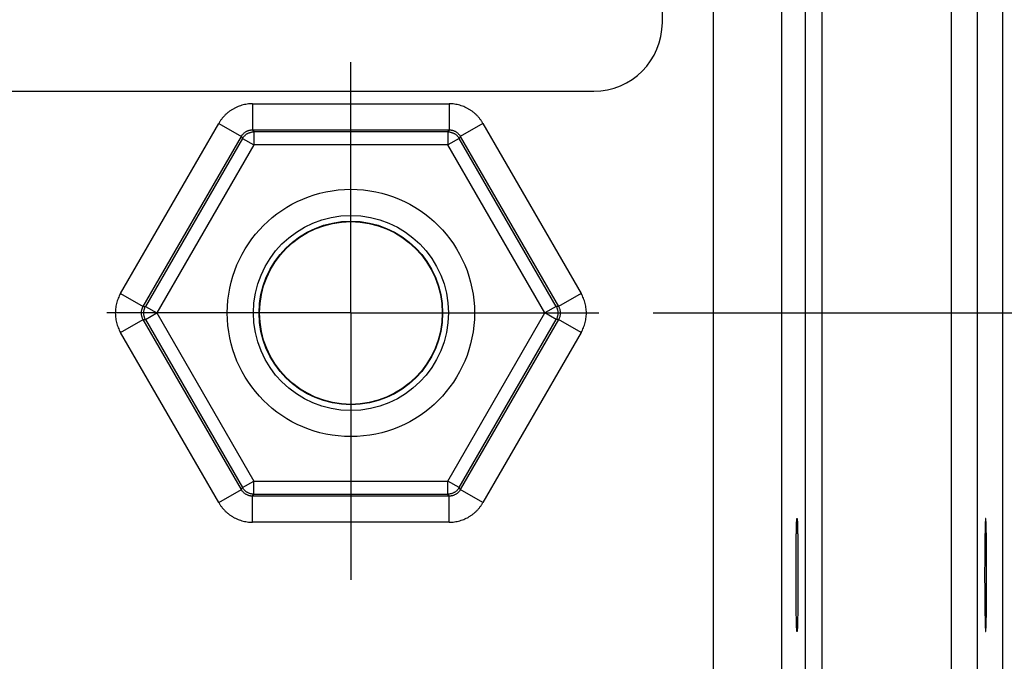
# Model space of a CAD drawing. Header units: inches. Extents: x 0 to 34, y 0 to 22.
# Tile 93 of 109: x 24.935 to 26.067, y 16.415 to 17.152. Entities that reach past the tile are written whole.
import ezdxf

# ---------------------------------------------------------------- set-up
doc = ezdxf.new("R2010")
doc.units = ezdxf.units.IN
doc.header["$LTSCALE"] = 1.87
doc.header["$MEASUREMENT"] = 0
doc.linetypes.add('CENTER', pattern=[0.6, 0.375, -0.075, 0.075, -0.075])
doc.layers.get('0').update_dxf_attribs({"linetype": 'CONTINUOUS'})
doc.layers.add('DEFAULT_1', color=7, linetype='CENTER')
doc.layers.add('DIMENSIONS', color=7, linetype='CONTINUOUS')
doc.styles.get("Standard").update_dxf_attribs({"font": 'txt', "width": 0.8})
doc.dimstyles.new('DIMSTYLE_1', dxfattribs={"dimtxt": 0.125, "dimasz": 0.18, "dimexe": 0.18, "dimexo": 0.0625, "dimgap": 0.09, "dimtad": 0, "dimtih": 1, "dimtoh": 1, "dimdec": 3, "dimzin": 4, "dimdsep": 46, "dimtxsty": 'STANDARD', "dimblk": '_FILLED', "dimblk1": '_FILLED', "dimblk2": '_FILLED', "dimcen": 0.09, "dimadec": 0, "dimazin": 0, "dimtp": 0.01, "dimtm": 0.01, "dimtfac": 1, "dimtdec": 3, "dimtofl": 0, "dimtmove": 0, "dimatfit": 3, "dimldrblk": '_FILLED', "dimfxl": 1, "dimtolj": 1, "dimtzin": 4, "dimarcsym": 0})

# ---------------------------------------------------------------- blocks, each defined once
blk = doc.blocks.new('_FILLED')
at = {"color": 0, "linetype": 'BYBLOCK'}
blk.add_solid([(0, 0), (-1, 0.1736), (-1, -0.1736)], dxfattribs=at)
blk = doc.blocks.new('*D7')
at = {"layer": 'DIMENSIONS', "color": 2, "linetype": 'CONTINUOUS'}
for p, q in [((25.6633, 16.815), (27.6898, 16.815)), ((27.5648, 16.815), (27.5648, 16.1173)), ((27.5648, 14.7797), (27.5648, 15.8673)), ((26.0969, 14.7797), (27.6898, 14.7797))]:
    blk.add_line(p, q, dxfattribs=at)
at = {"layer": 'DIMENSIONS', "color": 2, "linetype": 'CONTINUOUS', "xscale": 0.18, "yscale": 0.18, "zscale": 0.18}
for p, rotation in [((27.5648, 16.815), 90), ((27.5648, 14.7797), 270)]:
    blk.add_blockref('_FILLED', p, dxfattribs=dict(at, rotation=rotation))
at = {"layer": 'DIMENSIONS', "color": 2, "linetype": 'CONTINUOUS', "width": 0.8}
for s, p in [('[', (27.5773, 15.9298)), (']', (28.0773, 15.9298)), ('2.035', (26.9523, 15.9298)), ('51.7', (27.6773, 15.9298))]:
    blk.add_text(s, height=0.125, dxfattribs=at).set_placement(p)

msp = doc.modelspace()

# ---------------------------------------------------------------- linework, layer by layer
at = {"color": 7, "linetype": 'CONTINUOUS'}
for p, q in [((26.0058, 18.1482), (26.0058, 14.8797)), ((26.0358, 18.1482), (26.0358, 14.8797)), ((26.0648, 18.1337), (26.0648, 14.8942)), ((25.7326, 14.9526), (25.7326, 18.0753)), ((25.8384, 15.0028), (25.8384, 18.0251)), ((25.8574, 15.0028), (25.8574, 18.0251)), ((25.8106, 17.9973), (25.8106, 15.0306)), ((25.6738, 17.1487), (25.6738, 17.7392)), ((18.5085, 17.0699), (25.5951, 17.0699)), ((25.2029, 17.0554), (25.4286, 17.0554)), ((25.2029, 17.0554), (25.2029, 17.0254)), ((25.4286, 17.0554), (25.4286, 17.0254)), ((25.0511, 16.8374), (25.1639, 17.0329)), ((25.1639, 17.0329), (25.1899, 17.018)), ((25.2029, 17.0254), (25.4286, 17.0254)), ((25.2029, 17.0254), (25.2042, 17.0231)), ((25.4273, 17.0231), (25.2042, 17.0231)), ((25.2042, 17.0231), (25.2042, 17.0081)), ((25.4286, 17.0254), (25.4273, 17.0231)), ((25.4273, 17.0231), (25.4273, 17.0081)), ((25.4676, 17.0329), (25.4416, 17.018)), ((25.4676, 17.0329), (25.5805, 16.8374)), ((25.077, 16.8225), (25.1899, 17.018)), ((25.1913, 17.0156), (25.0797, 16.8225)), ((25.1899, 17.018), (25.1913, 17.0156)), ((25.1913, 17.0156), (25.2042, 17.0081)), ((25.4403, 17.0156), (25.4273, 17.0081)), ((25.4416, 17.018), (25.4403, 17.0156)), ((25.5518, 16.8225), (25.4403, 17.0156)), ((25.4416, 17.018), (25.5545, 16.8225)), ((25.2042, 17.0081), (25.0927, 16.815)), ((25.4273, 17.0081), (25.2042, 17.0081)), ((25.5388, 16.815), (25.4273, 17.0081)), ((25.0511, 16.8374), (25.077, 16.8225)), ((25.5805, 16.8374), (25.5545, 16.8225)), ((25.077, 16.8225), (25.0797, 16.8225)), ((25.0797, 16.8225), (25.0927, 16.815)), ((25.5518, 16.8225), (25.5388, 16.815)), ((25.5545, 16.8225), (25.5518, 16.8225)), ((25.0511, 16.7925), (25.077, 16.8075)), ((25.077, 16.8075), (25.0797, 16.8075)), ((25.1899, 16.612), (25.077, 16.8075)), ((25.0797, 16.8075), (25.0927, 16.815)), ((25.0797, 16.8075), (25.1913, 16.6143)), ((25.0927, 16.815), (25.2042, 16.6218)), ((25.4273, 16.6218), (25.5388, 16.815)), ((25.4403, 16.6143), (25.5518, 16.8075)), ((25.5545, 16.8075), (25.4416, 16.612)), ((25.5518, 16.8075), (25.5388, 16.815)), ((25.5545, 16.8075), (25.5518, 16.8075)), ((25.5805, 16.7925), (25.5545, 16.8075)), ((25.1639, 16.597), (25.0511, 16.7925)), ((25.5805, 16.7925), (25.4676, 16.597)), ((25.1913, 16.6143), (25.2042, 16.6218)), ((25.2042, 16.6218), (25.4273, 16.6218)), ((25.2042, 16.6068), (25.2042, 16.6218)), ((25.4403, 16.6143), (25.4273, 16.6218)), ((25.4273, 16.6068), (25.4273, 16.6218)), ((25.1639, 16.597), (25.1899, 16.612)), ((25.1899, 16.612), (25.1913, 16.6143)), ((25.2029, 16.6045), (25.2042, 16.6068)), ((25.4286, 16.6045), (25.2029, 16.6045)), ((25.2029, 16.5745), (25.2029, 16.6045)), ((25.2042, 16.6068), (25.4273, 16.6068)), ((25.4286, 16.6045), (25.4273, 16.6068)), ((25.4286, 16.5745), (25.4286, 16.6045)), ((25.4416, 16.612), (25.4403, 16.6143)), ((25.4676, 16.597), (25.4416, 16.612)), ((25.4286, 16.5745), (25.2029, 16.5745))]:
    msp.add_line(p, q, dxfattribs=at)
for radius in [0.1421, 0.1121, 0.1055, 0.105]:
    msp.add_circle((25.3158, 16.815), radius, dxfattribs=at)
msp.add_arc((25.5951, 17.1487), 0.0787, 270, 360, dxfattribs=at)
for points, knots in [([(25.2029, 17.0554), (25.2019, 17.0554), (25.1998, 17.0554), (25.1967, 17.055), (25.1936, 17.0545), (25.1905, 17.0537), (25.1875, 17.0528), (25.1846, 17.0516), (25.1818, 17.0502), (25.179, 17.0486), (25.1764, 17.0469), (25.1739, 17.0449), (25.1716, 17.0428), (25.1694, 17.0405), (25.1674, 17.0381), (25.1656, 17.0356), (25.1645, 17.0338), (25.1639, 17.0329)], [0, 0, 0, 0, 0.065962, 0.132374, 0.199114, 0.266052, 0.333057, 0.399998, 0.466791, 0.533517, 0.600296, 0.667209, 0.734171, 0.801056, 0.867739, 0.934094, 1, 1, 1, 1]), ([(25.4676, 17.0329), (25.4671, 17.0338), (25.466, 17.0356), (25.4641, 17.0381), (25.4621, 17.0405), (25.4599, 17.0428), (25.4576, 17.0449), (25.4551, 17.0469), (25.4525, 17.0486), (25.4498, 17.0502), (25.4469, 17.0516), (25.444, 17.0528), (25.441, 17.0537), (25.4379, 17.0545), (25.4349, 17.055), (25.4317, 17.0554), (25.4297, 17.0554), (25.4286, 17.0554)], [0, 0, 0, 0, 0.065962, 0.132374, 0.199114, 0.266052, 0.333057, 0.399998, 0.466791, 0.533517, 0.600296, 0.667209, 0.734171, 0.801056, 0.867739, 0.934094, 1, 1, 1, 1]), ([(25.1899, 17.018), (25.1901, 17.0183), (25.1906, 17.0191), (25.1914, 17.0201), (25.1923, 17.0211), (25.1932, 17.022), (25.1943, 17.0228), (25.1954, 17.0235), (25.1965, 17.0241), (25.1978, 17.0246), (25.199, 17.025), (25.2003, 17.0252), (25.2016, 17.0254), (25.2025, 17.0254), (25.2029, 17.0254)], [0, 0, 0, 0, 0.083486, 0.16684, 0.250096, 0.333289, 0.416458, 0.499641, 0.582872, 0.666162, 0.749516, 0.83294, 0.916434, 1, 1, 1, 1]), ([(25.1913, 17.0156), (25.1915, 17.016), (25.1919, 17.0167), (25.1927, 17.0178), (25.1936, 17.0187), (25.1946, 17.0196), (25.1956, 17.0204), (25.1967, 17.0211), (25.1979, 17.0217), (25.1991, 17.0222), (25.2004, 17.0226), (25.2016, 17.0229), (25.2029, 17.0231), (25.2038, 17.0231), (25.2042, 17.0231)], [0, 0, 0, 0, 0.083325, 0.166654, 0.249987, 0.333323, 0.416661, 0.5, 0.583339, 0.666677, 0.750013, 0.833346, 0.916675, 1, 1, 1, 1]), ([(25.4273, 17.0231), (25.4277, 17.0231), (25.4286, 17.0231), (25.4299, 17.0229), (25.4312, 17.0226), (25.4324, 17.0222), (25.4336, 17.0217), (25.4348, 17.0211), (25.4359, 17.0204), (25.4369, 17.0196), (25.4379, 17.0188), (25.4388, 17.0178), (25.4396, 17.0167), (25.4401, 17.016), (25.4403, 17.0156)], [0, 0, 0, 0, 0.082771, 0.165559, 0.248569, 0.331877, 0.41543, 0.499057, 0.582565, 0.66601, 0.749466, 0.83296, 0.916482, 1, 1, 1, 1]), ([(25.4286, 17.0254), (25.4291, 17.0254), (25.4299, 17.0254), (25.4312, 17.0252), (25.4325, 17.025), (25.4338, 17.0246), (25.435, 17.0241), (25.4361, 17.0235), (25.4372, 17.0228), (25.4383, 17.022), (25.4392, 17.0211), (25.4401, 17.0201), (25.4409, 17.0191), (25.4414, 17.0183), (25.4416, 17.018)], [0, 0, 0, 0, 0.083486, 0.16684, 0.250096, 0.333289, 0.416458, 0.499641, 0.582872, 0.666162, 0.749516, 0.83294, 0.916434, 1, 1, 1, 1]), ([(25.0511, 16.8374), (25.0506, 16.8366), (25.0496, 16.8347), (25.0483, 16.8319), (25.0472, 16.8289), (25.0464, 16.8259), (25.0457, 16.8228), (25.0453, 16.8197), (25.045, 16.8165), (25.045, 16.8134), (25.0453, 16.8102), (25.0457, 16.8071), (25.0464, 16.804), (25.0472, 16.801), (25.0483, 16.7981), (25.0496, 16.7952), (25.0506, 16.7934), (25.0511, 16.7925)], [0, 0, 0, 0, 0.065962, 0.132374, 0.199114, 0.266052, 0.333057, 0.399998, 0.466791, 0.533517, 0.600296, 0.667209, 0.734171, 0.801056, 0.867739, 0.934094, 1, 1, 1, 1]), ([(25.5805, 16.7925), (25.581, 16.7934), (25.5819, 16.7952), (25.5832, 16.7981), (25.5843, 16.801), (25.5852, 16.804), (25.5858, 16.8071), (25.5863, 16.8103), (25.5865, 16.8134), (25.5865, 16.8165), (25.5863, 16.8197), (25.5858, 16.8228), (25.5852, 16.8259), (25.5843, 16.8289), (25.5832, 16.8319), (25.5819, 16.8347), (25.581, 16.8366), (25.5805, 16.8374)], [0, 0, 0, 0, 0.065962, 0.132374, 0.199114, 0.266052, 0.333057, 0.399998, 0.466791, 0.533517, 0.600296, 0.667209, 0.734171, 0.801056, 0.867739, 0.934094, 1, 1, 1, 1]), ([(25.077, 16.8075), (25.0768, 16.8078), (25.0764, 16.8086), (25.0759, 16.8098), (25.0755, 16.8111), (25.0752, 16.8124), (25.0751, 16.8136), (25.075, 16.815), (25.0751, 16.8163), (25.0752, 16.8176), (25.0755, 16.8188), (25.0759, 16.8201), (25.0764, 16.8213), (25.0768, 16.8221), (25.077, 16.8225)], [0, 0, 0, 0, 0.083486, 0.16684, 0.250096, 0.333289, 0.416458, 0.499641, 0.582872, 0.666162, 0.749516, 0.83294, 0.916434, 1, 1, 1, 1]), ([(25.0797, 16.8075), (25.0795, 16.8078), (25.0791, 16.8086), (25.0786, 16.8098), (25.0782, 16.8111), (25.0779, 16.8123), (25.0778, 16.8136), (25.0777, 16.8149), (25.0778, 16.8163), (25.0779, 16.8176), (25.0782, 16.8188), (25.0786, 16.8201), (25.0791, 16.8213), (25.0795, 16.8221), (25.0797, 16.8225)], [0, 0, 0, 0, 0.082771, 0.165559, 0.248569, 0.331877, 0.41543, 0.499057, 0.582565, 0.66601, 0.749466, 0.83296, 0.916482, 1, 1, 1, 1]), ([(25.5518, 16.8225), (25.552, 16.8221), (25.5524, 16.8213), (25.5529, 16.8201), (25.5533, 16.8188), (25.5536, 16.8176), (25.5538, 16.8163), (25.5538, 16.8149), (25.5538, 16.8136), (25.5536, 16.8123), (25.5533, 16.8111), (25.5529, 16.8098), (25.5524, 16.8086), (25.552, 16.8078), (25.5518, 16.8075)], [0, 0, 0, 0, 0.083518, 0.16704, 0.250534, 0.33399, 0.417435, 0.500943, 0.58457, 0.668123, 0.751431, 0.834441, 0.917229, 1, 1, 1, 1]), ([(25.5545, 16.8225), (25.5547, 16.8221), (25.5551, 16.8213), (25.5556, 16.8201), (25.556, 16.8188), (25.5563, 16.8176), (25.5565, 16.8163), (25.5565, 16.815), (25.5565, 16.8137), (25.5563, 16.8124), (25.556, 16.8111), (25.5556, 16.8098), (25.5551, 16.8086), (25.5547, 16.8078), (25.5545, 16.8075)], [0, 0, 0, 0, 0.083486, 0.16684, 0.250096, 0.333289, 0.416458, 0.499641, 0.582872, 0.666162, 0.749516, 0.83294, 0.916434, 1, 1, 1, 1]), ([(25.2029, 16.6045), (25.2025, 16.6045), (25.2016, 16.6045), (25.2003, 16.6047), (25.199, 16.605), (25.1978, 16.6054), (25.1966, 16.6059), (25.1954, 16.6065), (25.1943, 16.6072), (25.1932, 16.608), (25.1923, 16.6088), (25.1914, 16.6098), (25.1906, 16.6108), (25.1901, 16.6116), (25.1899, 16.612)], [0, 0, 0, 0, 0.083486, 0.16684, 0.250096, 0.333289, 0.416458, 0.499641, 0.582872, 0.666162, 0.749516, 0.83294, 0.916434, 1, 1, 1, 1]), ([(25.2042, 16.6068), (25.2038, 16.6068), (25.2029, 16.6068), (25.2016, 16.607), (25.2004, 16.6073), (25.1991, 16.6077), (25.1979, 16.6082), (25.1967, 16.6088), (25.1956, 16.6095), (25.1946, 16.6103), (25.1936, 16.6112), (25.1927, 16.6121), (25.1919, 16.6132), (25.1915, 16.6139), (25.1913, 16.6143)], [0, 0, 0, 0, 0.083325, 0.166654, 0.249987, 0.333323, 0.416661, 0.5, 0.583339, 0.666677, 0.750013, 0.833346, 0.916675, 1, 1, 1, 1]), ([(25.4403, 16.6143), (25.4401, 16.6139), (25.4396, 16.6132), (25.4388, 16.6121), (25.4379, 16.6112), (25.4369, 16.6103), (25.4359, 16.6095), (25.4348, 16.6088), (25.4336, 16.6082), (25.4324, 16.6077), (25.4312, 16.6073), (25.4299, 16.607), (25.4286, 16.6068), (25.4277, 16.6068), (25.4273, 16.6068)], [0, 0, 0, 0, 0.083325, 0.166654, 0.249987, 0.333323, 0.416661, 0.5, 0.583339, 0.666677, 0.750013, 0.833346, 0.916675, 1, 1, 1, 1]), ([(25.4416, 16.612), (25.4414, 16.6116), (25.4409, 16.6109), (25.4401, 16.6098), (25.4393, 16.6088), (25.4383, 16.608), (25.4373, 16.6072), (25.4361, 16.6065), (25.435, 16.6059), (25.4338, 16.6054), (25.4325, 16.605), (25.4312, 16.6047), (25.4299, 16.6045), (25.4291, 16.6045), (25.4286, 16.6045)], [0, 0, 0, 0, 0.083486, 0.16684, 0.250096, 0.333289, 0.416458, 0.499641, 0.582872, 0.666162, 0.749516, 0.83294, 0.916434, 1, 1, 1, 1]), ([(25.1639, 16.597), (25.1645, 16.5961), (25.1656, 16.5943), (25.1674, 16.5918), (25.1694, 16.5894), (25.1716, 16.5871), (25.174, 16.585), (25.1764, 16.5831), (25.179, 16.5813), (25.1818, 16.5797), (25.1846, 16.5783), (25.1875, 16.5772), (25.1905, 16.5762), (25.1936, 16.5754), (25.1967, 16.5749), (25.1998, 16.5746), (25.2019, 16.5745), (25.2029, 16.5745)], [0, 0, 0, 0, 0.065962, 0.132374, 0.199114, 0.266052, 0.333057, 0.399998, 0.466791, 0.533517, 0.600296, 0.667209, 0.734171, 0.801056, 0.867739, 0.934094, 1, 1, 1, 1]), ([(25.4286, 16.5745), (25.4297, 16.5745), (25.4317, 16.5746), (25.4349, 16.5749), (25.438, 16.5754), (25.441, 16.5762), (25.444, 16.5772), (25.4469, 16.5783), (25.4498, 16.5797), (25.4525, 16.5813), (25.4551, 16.5831), (25.4576, 16.585), (25.4599, 16.5871), (25.4621, 16.5894), (25.4641, 16.5918), (25.466, 16.5943), (25.4671, 16.5961), (25.4676, 16.597)], [0, 0, 0, 0, 0.065962, 0.132374, 0.199114, 0.266052, 0.333057, 0.399998, 0.466791, 0.533517, 0.600296, 0.667209, 0.734171, 0.801056, 0.867739, 0.934094, 1, 1, 1, 1]), ([(25.8286, 16.449), (25.8285, 16.449), (25.8285, 16.4493), (25.8284, 16.4496), (25.8284, 16.4503), (25.8283, 16.4512), (25.8282, 16.4524), (25.8282, 16.4538), (25.8281, 16.4555), (25.828, 16.4574), (25.828, 16.4596), (25.8279, 16.462), (25.8279, 16.4646), (25.8278, 16.4674), (25.8277, 16.4704), (25.8277, 16.4735), (25.8277, 16.4768), (25.8276, 16.4803), (25.8276, 16.484), (25.8276, 16.4877), (25.8275, 16.4916), (25.8275, 16.4955), (25.8275, 16.4995), (25.8275, 16.5036), (25.8275, 16.5077), (25.8275, 16.5119), (25.8275, 16.516), (25.8275, 16.5202), (25.8275, 16.5243), (25.8275, 16.5284), (25.8275, 16.5324), (25.8275, 16.5364), (25.8276, 16.5402), (25.8276, 16.544), (25.8276, 16.5476), (25.8277, 16.5511), (25.8277, 16.5544), (25.8277, 16.5576), (25.8278, 16.5606), (25.8279, 16.5634), (25.8279, 16.5659), (25.828, 16.5683), (25.828, 16.5705), (25.8281, 16.5724), (25.8282, 16.5741), (25.8282, 16.5755), (25.8283, 16.5767), (25.8284, 16.5776), (25.8284, 16.5783), (25.8285, 16.5787), (25.8285, 16.5789), (25.8286, 16.5789)], [0, 0, 0, 0, 0.001168, 0.004296, 0.009442, 0.016582, 0.025716, 0.036803, 0.049773, 0.064588, 0.081215, 0.099555, 0.119507, 0.141055, 0.16409, 0.188468, 0.214123, 0.240992, 0.268912, 0.297734, 0.327434, 0.35786, 0.388822, 0.420239, 0.452032, 0.484007, 0.515993, 0.547968, 0.579761, 0.611178, 0.64214, 0.672566, 0.702266, 0.731088, 0.759008, 0.785877, 0.811532, 0.83591, 0.858945, 0.880493, 0.900445, 0.918785, 0.935412, 0.950227, 0.963197, 0.974284, 0.983418, 0.990558, 0.995704, 0.998832, 1, 1, 1, 1]), ([(25.8286, 16.5789), (25.8286, 16.5789), (25.8287, 16.5787), (25.8288, 16.5783), (25.8288, 16.5776), (25.8289, 16.5767), (25.829, 16.5755), (25.829, 16.5741), (25.8291, 16.5724), (25.8291, 16.5705), (25.8292, 16.5683), (25.8293, 16.5659), (25.8293, 16.5634), (25.8294, 16.5606), (25.8294, 16.5576), (25.8295, 16.5544), (25.8295, 16.5511), (25.8296, 16.5476), (25.8296, 16.544), (25.8296, 16.5402), (25.8297, 16.5364), (25.8297, 16.5324), (25.8297, 16.5284), (25.8297, 16.5243), (25.8297, 16.5202), (25.8297, 16.516), (25.8297, 16.5119), (25.8297, 16.5077), (25.8297, 16.5036), (25.8297, 16.4995), (25.8297, 16.4955), (25.8297, 16.4916), (25.8296, 16.4877), (25.8296, 16.484), (25.8296, 16.4803), (25.8295, 16.4768), (25.8295, 16.4735), (25.8294, 16.4704), (25.8294, 16.4674), (25.8293, 16.4646), (25.8293, 16.462), (25.8292, 16.4596), (25.8291, 16.4574), (25.8291, 16.4555), (25.829, 16.4538), (25.829, 16.4524), (25.8289, 16.4512), (25.8288, 16.4503), (25.8288, 16.4496), (25.8287, 16.4493), (25.8286, 16.449), (25.8286, 16.449)], [0, 0, 0, 0, 0.001168, 0.004296, 0.009442, 0.016582, 0.025716, 0.036803, 0.049773, 0.064588, 0.081215, 0.099555, 0.119507, 0.141055, 0.16409, 0.188468, 0.214123, 0.240992, 0.268912, 0.297734, 0.327434, 0.35786, 0.388822, 0.420239, 0.452032, 0.484007, 0.515993, 0.547968, 0.579761, 0.611178, 0.64214, 0.672566, 0.702266, 0.731088, 0.759008, 0.785877, 0.811532, 0.83591, 0.858945, 0.880493, 0.900445, 0.918785, 0.935412, 0.950227, 0.963197, 0.974284, 0.983418, 0.990558, 0.995704, 0.998832, 1, 1, 1, 1]), ([(26.0455, 16.5789), (26.0454, 16.5789), (26.0454, 16.5787), (26.0453, 16.5783), (26.0452, 16.5776), (26.0452, 16.5767), (26.0451, 16.5755), (26.045, 16.5741), (26.045, 16.5724), (26.0449, 16.5705), (26.0448, 16.5683), (26.0448, 16.5659), (26.0447, 16.5634), (26.0447, 16.5606), (26.0446, 16.5576), (26.0446, 16.5544), (26.0445, 16.5511), (26.0445, 16.5476), (26.0445, 16.544), (26.0444, 16.5402), (26.0444, 16.5364), (26.0444, 16.5324), (26.0444, 16.5284), (26.0443, 16.5243), (26.0443, 16.5202), (26.0443, 16.516), (26.0443, 16.5119), (26.0443, 16.5077), (26.0443, 16.5036), (26.0444, 16.4995), (26.0444, 16.4955), (26.0444, 16.4916), (26.0444, 16.4877), (26.0445, 16.484), (26.0445, 16.4803), (26.0445, 16.4768), (26.0446, 16.4735), (26.0446, 16.4704), (26.0447, 16.4674), (26.0447, 16.4646), (26.0448, 16.462), (26.0448, 16.4596), (26.0449, 16.4574), (26.045, 16.4555), (26.045, 16.4538), (26.0451, 16.4524), (26.0452, 16.4512), (26.0452, 16.4503), (26.0453, 16.4496), (26.0454, 16.4493), (26.0454, 16.449), (26.0455, 16.449)], [0, 0, 0, 0, 0.001168, 0.004296, 0.009442, 0.016582, 0.025716, 0.036803, 0.049773, 0.064588, 0.081215, 0.099555, 0.119507, 0.141055, 0.16409, 0.188468, 0.214123, 0.240992, 0.268912, 0.297734, 0.327434, 0.35786, 0.388822, 0.420239, 0.452032, 0.484007, 0.515993, 0.547968, 0.579761, 0.611178, 0.64214, 0.672566, 0.702266, 0.731088, 0.759008, 0.785877, 0.811532, 0.83591, 0.858945, 0.880493, 0.900445, 0.918785, 0.935412, 0.950227, 0.963197, 0.974284, 0.983418, 0.990558, 0.995704, 0.998832, 1, 1, 1, 1]), ([(26.0455, 16.449), (26.0455, 16.449), (26.0456, 16.4493), (26.0456, 16.4496), (26.0457, 16.4503), (26.0458, 16.4512), (26.0458, 16.4524), (26.0459, 16.4538), (26.046, 16.4555), (26.046, 16.4574), (26.0461, 16.4596), (26.0461, 16.462), (26.0462, 16.4646), (26.0463, 16.4674), (26.0463, 16.4704), (26.0463, 16.4735), (26.0464, 16.4768), (26.0464, 16.4803), (26.0465, 16.484), (26.0465, 16.4877), (26.0465, 16.4916), (26.0465, 16.4955), (26.0466, 16.4995), (26.0466, 16.5036), (26.0466, 16.5077), (26.0466, 16.5119), (26.0466, 16.516), (26.0466, 16.5202), (26.0466, 16.5243), (26.0466, 16.5284), (26.0465, 16.5324), (26.0465, 16.5364), (26.0465, 16.5402), (26.0465, 16.544), (26.0464, 16.5476), (26.0464, 16.5511), (26.0463, 16.5544), (26.0463, 16.5576), (26.0463, 16.5606), (26.0462, 16.5634), (26.0461, 16.5659), (26.0461, 16.5683), (26.046, 16.5705), (26.046, 16.5724), (26.0459, 16.5741), (26.0458, 16.5755), (26.0458, 16.5767), (26.0457, 16.5776), (26.0456, 16.5783), (26.0456, 16.5787), (26.0455, 16.5789), (26.0455, 16.5789)], [0, 0, 0, 0, 0.001168, 0.004296, 0.009442, 0.016582, 0.025716, 0.036803, 0.049773, 0.064588, 0.081215, 0.099555, 0.119507, 0.141055, 0.16409, 0.188468, 0.214123, 0.240992, 0.268912, 0.297734, 0.327434, 0.35786, 0.388822, 0.420239, 0.452032, 0.484007, 0.515993, 0.547968, 0.579761, 0.611178, 0.64214, 0.672566, 0.702266, 0.731088, 0.759008, 0.785877, 0.811532, 0.83591, 0.858945, 0.880493, 0.900445, 0.918785, 0.935412, 0.950227, 0.963197, 0.974284, 0.983418, 0.990558, 0.995704, 0.998832, 1, 1, 1, 1])]:
    msp.add_open_spline(points, degree=3, knots=knots, dxfattribs=at)
at = {"layer": 'DEFAULT_1', "color": 7, "linetype": 'CENTER'}
for q in [(25.3158, 17.1033), (25.0354, 16.815), (25.6008, 16.815), (25.3158, 16.5085)]:
    msp.add_line((25.3158, 16.815), q, dxfattribs=at)

# ---------------------------------------------------------------- dimensions: what is measured, and where the dimension line sits
at = {"layer": 'DIMENSIONS', "color": 2, "linetype": 'CONTINUOUS'}
dim = msp.add_linear_dim(base=(27.5648, 16.815), p1=(26.0969, 14.7797), p2=(25.6633, 16.815), angle=90, dimstyle='DIMSTYLE_1', dxfattribs=at)
dim.commit()
dim.dimension.update_dxf_attribs({"geometry": '*D7', "text_midpoint": (27.5648, 15.9923), "dimtype": 160})

doc.saveas('drawing.dxf')
